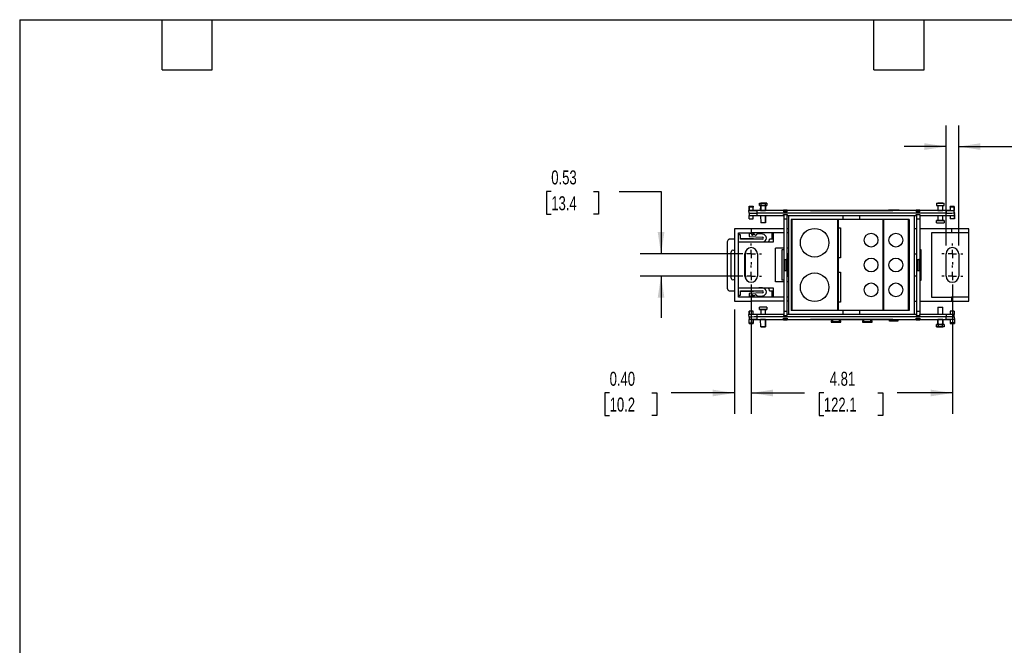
# Model space of a CAD drawing. Header units: inches. Extents: x 1 to 43, y 1 to 33.
# Tile 2 of 3: x 1 to 24.5, y 18.1 to 33. Entities that reach past the tile are written whole.
import ezdxf

# ---------------------------------------------------------------- set-up
doc = ezdxf.new("R2010")
doc.units = ezdxf.units.IN
doc.header["$LTSCALE"] = 4
doc.header["$MEASUREMENT"] = 0
doc.linetypes.add('CENTERX2', pattern=[0.8, 0.5, -0.1, 0.1, -0.1])
doc.layers.add('CENTER', color=40, linetype='CENTERX2')
doc.layers.add('DIMENSIONS', color=140, linetype='Continuous', lineweight=25)
doc.layers.add('TEXT', color=140, linetype='Continuous', lineweight=25)
doc.styles.add('SLDTEXTSTYLE0', font='TXT', dxfattribs={"width": 0.7})
doc.dimstyles.new('SLDDIMSTYLE2', dxfattribs={"dimtxt": 0.339844, "dimasz": 0.52, "dimexe": 0, "dimexo": 0.0625, "dimgap": 0.084961, "dimtad": 0, "dimtih": 1, "dimtoh": 1, "dimrnd": 1e-09, "dimdsep": 46, "dimtxsty": 'SLDTEXTSTYLE0', "dimsah": 1, "dimcen": 0.09, "dimadec": 0, "dimazin": 2, "dimtfac": 1, "dimtmove": 0, "dimatfit": 0, "dimfxl": 0, "dimfrac": 2, "dimtolj": 1, "dimtzin": 12, "dimarcsym": 0})
doc.dimstyles.new('SLDDIMSTYLE3', dxfattribs={"dimtxt": 0.339844, "dimasz": 0.52, "dimexe": 0, "dimexo": 0.0625, "dimgap": 0.084961, "dimtad": 0, "dimtih": 1, "dimtoh": 1, "dimrnd": 1e-09, "dimzin": 12, "dimdsep": 46, "dimtxsty": 'SLDTEXTSTYLE0', "dimsah": 1, "dimcen": 0.09, "dimadec": 0, "dimazin": 3, "dimtfac": 1, "dimtofl": 0, "dimtmove": 0, "dimatfit": 3, "dimfxl": 0, "dimfrac": 2, "dimtolj": 1, "dimtzin": 12, "dimarcsym": 0})
doc.dimstyles.new('SLDDIMSTYLE4', dxfattribs={"dimtxt": 0.339844, "dimasz": 0.52, "dimexe": 0, "dimexo": 0.0625, "dimgap": 0.084961, "dimtad": 0, "dimtih": 1, "dimtoh": 1, "dimrnd": 1e-09, "dimzin": 0, "dimdsep": 46, "dimtxsty": 'SLDTEXTSTYLE0', "dimsah": 1, "dimcen": 0.09, "dimadec": 0, "dimazin": 0, "dimtfac": 1, "dimtmove": 0, "dimatfit": 0, "dimfxl": 0, "dimfrac": 2, "dimtolj": 1, "dimtzin": 12, "dimarcsym": 0})

# ---------------------------------------------------------------- blocks, each defined once
blk = doc.blocks.new('_D_4')
at = {"layer": 'DIMENSIONS'}
for p, q in [((18.47, 26.68), (18.47, 23.588)), ((23.277, 26.68), (23.277, 23.588)), ((18.47, 24.088), (19.745, 24.088)), ((20.206, 24.088), (20.092, 24.088)), ((20.092, 24.088), (20.092, 23.548)), ((21.498, 24.088), (21.613, 24.088)), ((21.613, 24.088), (21.613, 23.548)), ((23.277, 24.088), (21.959, 24.088)), ((20.092, 23.548), (20.206, 23.548)), ((21.613, 23.548), (21.498, 23.548))]:
    blk.add_line(p, q, dxfattribs=at)
for points in [[(18.47, 24.088), (18.99, 24.008), (18.99, 24.168)], [(23.277, 24.088), (22.757, 24.168), (22.757, 24.008)]]:
    blk.add_solid(points, dxfattribs=at)
at = {"layer": 'DIMENSIONS', "char_height": 0.3333, "attachment_point": 1, "style": 'SLDTEXTSTYLE0'}
for s, insert in [('4.81', (20.347, 24.594)), ('122.1', (20.206, 23.978))]:
    blk.add_mtext(s, dxfattribs=dict(at, insert=insert))
blk = doc.blocks.new('_D_5')
at = {"layer": 'DIMENSIONS'}
for p, q in [((18.47, 26.68), (18.47, 23.588)), ((18.069, 26.078), (18.069, 23.588)), ((15.09, 24.088), (14.976, 24.088)), ((14.976, 24.088), (14.976, 23.548)), ((16.1, 24.088), (16.214, 24.088)), ((16.214, 24.088), (16.214, 23.548)), ((18.069, 24.088), (16.561, 24.088)), ((18.47, 24.088), (19.47, 24.088)), ((14.976, 23.548), (15.09, 23.548)), ((16.214, 23.548), (16.1, 23.548))]:
    blk.add_line(p, q, dxfattribs=at)
for points in [[(18.069, 24.088), (17.549, 24.168), (17.549, 24.008)], [(18.47, 24.088), (18.99, 24.008), (18.99, 24.168)]]:
    blk.add_solid(points, dxfattribs=at)
at = {"layer": 'DIMENSIONS', "char_height": 0.3333, "attachment_point": 1, "style": 'SLDTEXTSTYLE0'}
for s, insert in [('0.40', (15.09, 24.594)), ('10.2', (15.09, 23.978))]:
    blk.add_mtext(s, dxfattribs=dict(at, insert=insert))
blk = doc.blocks.new('_D_6')
at = {"layer": 'DIMENSIONS'}
for p, q in [((13.696, 28.896), (13.581, 28.896)), ((13.581, 28.896), (13.581, 28.355)), ((14.705, 28.896), (14.82, 28.896)), ((14.82, 28.896), (14.82, 28.355)), ((15.318, 28.896), (16.318, 28.896)), ((16.318, 28.896), (16.318, 27.408)), ((13.581, 28.355), (13.696, 28.355)), ((14.82, 28.355), (14.705, 28.355)), ((18.27, 27.408), (15.818, 27.408)), ((18.27, 26.88), (15.818, 26.88)), ((16.318, 26.88), (16.318, 25.88))]:
    blk.add_line(p, q, dxfattribs=at)
for points in [[(16.318, 27.408), (16.398, 27.928), (16.238, 27.928)], [(16.318, 26.88), (16.238, 26.36), (16.398, 26.36)]]:
    blk.add_solid(points, dxfattribs=at)
at = {"layer": 'DIMENSIONS', "char_height": 0.3333, "attachment_point": 1, "style": 'SLDTEXTSTYLE0'}
for s, insert in [('0.53', (13.696, 29.401)), ('13.4', (13.696, 28.785))]:
    blk.add_mtext(s, dxfattribs=dict(at, insert=insert))
blk = doc.blocks.new('_D_7')
at = {"layer": 'DIMENSIONS'}
for p, q in [((23.128, 27.608), (23.128, 30.471)), ((23.427, 27.608), (23.427, 30.471)), ((25.261, 30.289), (25.147, 30.289)), ((25.147, 30.289), (25.147, 29.749)), ((25.988, 30.289), (26.102, 30.289)), ((26.102, 30.289), (26.102, 29.749)), ((23.128, 29.971), (22.128, 29.971)), ((23.427, 29.971), (24.957, 29.971)), ((25.147, 29.749), (25.261, 29.749)), ((26.102, 29.749), (25.988, 29.749))]:
    blk.add_line(p, q, dxfattribs=at)
for points in [[(23.128, 29.971), (22.608, 30.051), (22.608, 29.891)], [(23.427, 29.971), (23.947, 29.891), (23.947, 30.051)]]:
    blk.add_solid(points, dxfattribs=at)
at = {"layer": 'DIMENSIONS', "char_height": 0.3333, "attachment_point": 1, "style": 'SLDTEXTSTYLE0'}
for s, insert in [('0.30', (25.119, 30.794)), ('7.6', (25.261, 30.178)), ('X2', (25.331, 29.562))]:
    blk.add_mtext(s, dxfattribs=dict(at, insert=insert))
blk = doc.blocks.new('SW_CENTERMARKSYMBOL_0')
at = {"layer": 'CENTER', "color": 0}
for p, q in [((0, 0.2), (0, 0.25)), ((-0.2, 0), (-0.25, 0)), ((0, 0), (-0.1, 0)), ((0, 0), (0, 0.1)), ((0, 0), (0, -0.1)), ((0, 0), (0.1, 0)), ((0.2, 0), (0.25, 0)), ((0, -0.2), (0, -0.25))]:
    blk.add_line(p, q, dxfattribs=at)
blk = doc.blocks.new('SW_CENTERMARKSYMBOL_1')
at = {"layer": 'CENTER', "color": 0}
for p, q in [((0, 0.2), (0, 0.25)), ((-0.2, 0), (-0.25, 0)), ((0, 0), (-0.1, 0)), ((0, 0), (0, 0.1)), ((0, 0), (0, -0.1)), ((0, 0), (0.1, 0)), ((0.2, 0), (0.25, 0)), ((0, -0.2), (0, -0.25))]:
    blk.add_line(p, q, dxfattribs=at)
blk = doc.blocks.new('SW_CENTERMARKSYMBOL_2')
at = {"layer": 'CENTER', "color": 0}
for p, q in [((0, 0.2), (0, 0.25)), ((-0.2, 0), (-0.25, 0)), ((0, 0), (-0.1, 0)), ((0, 0), (0, 0.1)), ((0, 0), (0, -0.1)), ((0, 0), (0.1, 0)), ((0.2, 0), (0.25, 0)), ((0, -0.2), (0, -0.25))]:
    blk.add_line(p, q, dxfattribs=at)
blk = doc.blocks.new('SW_CENTERMARKSYMBOL_3')
at = {"layer": 'CENTER', "color": 0}
for p, q in [((0, 0.2), (0, 0.25)), ((-0.2, 0), (-0.25, 0)), ((0, 0), (-0.1, 0)), ((0, 0), (0, 0.1)), ((0, 0), (0, -0.1)), ((0, 0), (0.1, 0)), ((0.2, 0), (0.25, 0)), ((0, -0.2), (0, -0.25))]:
    blk.add_line(p, q, dxfattribs=at)

msp = doc.modelspace()

# ---------------------------------------------------------------- linework, layer by layer
for p, q in [((18.422, 28.548), (18.422, 28.453)), ((18.422, 28.525), (18.422, 28.548)), ((18.422, 28.548), (18.519, 28.548)), ((18.422, 28.443), (18.422, 28.525)), ((18.519, 28.525), (18.422, 28.525)), ((18.519, 28.548), (18.519, 28.525)), ((18.519, 28.443), (18.519, 28.525)), ((18.667, 28.562), (18.667, 28.621)), ((18.667, 28.621), (18.7, 28.621)), ((18.667, 28.562), (18.699, 28.562)), ((18.696, 28.442), (18.699, 28.562)), ((18.701, 28.621), (18.698, 28.442)), ((18.813, 28.442), (18.81, 28.621)), ((18.844, 28.621), (18.811, 28.621)), ((18.813, 28.562), (18.844, 28.562)), ((18.813, 28.562), (18.815, 28.442)), ((18.844, 28.621), (18.844, 28.562)), ((22.899, 28.621), (22.932, 28.621)), ((22.899, 28.621), (22.899, 28.562)), ((22.931, 28.561), (22.929, 28.442)), ((23.044, 28.621), (23.076, 28.621)), ((23.047, 28.441), (23.045, 28.561)), ((23.047, 28.442), (23.045, 28.561)), ((23.076, 28.562), (23.076, 28.621)), ((23.32, 28.542), (23.224, 28.542)), ((23.224, 28.525), (23.224, 28.542)), ((23.224, 28.525), (23.224, 28.443)), ((23.32, 28.525), (23.224, 28.525)), ((23.32, 28.542), (23.32, 28.525)), ((23.322, 28.45), (23.32, 28.542)), ((23.32, 28.525), (23.322, 28.443)), ((18.418, 28.442), (18.419, 28.454)), ((18.419, 28.381), (18.418, 28.442)), ((18.419, 28.381), (18.42, 28.326)), ((18.421, 28.249), (18.42, 28.326)), ((18.421, 28.249), (18.518, 28.249)), ((18.422, 28.443), (18.422, 28.453)), ((18.519, 28.443), (18.422, 28.443)), ((18.518, 28.249), (18.519, 28.324)), ((18.519, 28.454), (18.698, 28.454)), ((19.244, 28.441), (18.615, 28.441)), ((18.616, 28.382), (18.615, 28.441)), ((23.126, 28.382), (18.616, 28.382)), ((18.617, 28.323), (18.616, 28.382)), ((18.616, 28.382), (18.616, 28.382)), ((18.617, 28.323), (19.244, 28.323)), ((18.697, 28.323), (18.7, 28.148)), ((18.814, 28.323), (18.811, 28.148)), ((18.813, 28.454), (20.153, 28.454)), ((19.33, 28.451), (19.244, 28.451)), ((19.244, 28.451), (19.244, 28.441)), ((19.244, 28.441), (19.244, 28.413)), ((19.244, 28.422), (19.33, 28.422)), ((19.244, 28.413), (19.33, 28.413)), ((19.244, 28.352), (19.33, 28.352)), ((19.244, 28.323), (19.244, 28.352)), ((19.248, 28.352), (19.248, 28.246)), ((19.248, 28.246), (19.326, 28.246)), ((19.248, 28.246), (19.248, 27.274)), ((19.326, 28.352), (19.326, 28.246)), ((19.326, 28.246), (19.326, 27.274)), ((19.33, 28.441), (19.33, 28.451)), ((19.33, 28.413), (19.33, 28.441)), ((22.413, 28.441), (19.33, 28.441)), ((19.33, 28.352), (19.33, 28.323)), ((19.33, 28.323), (22.413, 28.323)), ((19.368, 25.964), (19.368, 28.323)), ((19.425, 28.226), (19.425, 26.061)), ((19.445, 28.226), (19.425, 28.226)), ((19.445, 28.226), (19.445, 26.061)), ((20.531, 28.226), (19.445, 28.226)), ((19.887, 28.448), (19.887, 28.443)), ((21.797, 28.448), (19.946, 28.448)), ((19.946, 28.448), (19.946, 28.443)), ((19.946, 28.443), (21.797, 28.443)), ((20.153, 28.454), (20.152, 28.454)), ((20.152, 28.454), (20.391, 28.454)), ((20.153, 28.454), (20.153, 28.454)), ((20.391, 28.454), (20.421, 28.45)), ((20.421, 28.45), (20.575, 28.45)), ((20.531, 28.226), (20.531, 26.061)), ((20.551, 28.226), (20.531, 28.226)), ((20.551, 28.226), (20.551, 26.061)), ((21.614, 28.226), (20.551, 28.226)), ((20.575, 28.45), (20.604, 28.454)), ((20.604, 28.454), (21.139, 28.454)), ((20.671, 28.226), (20.671, 28.323)), ((21.065, 28.226), (21.065, 28.323)), ((21.139, 28.454), (21.169, 28.45)), ((21.169, 28.45), (21.323, 28.45)), ((21.323, 28.45), (21.352, 28.454)), ((21.352, 28.454), (21.591, 28.454)), ((21.591, 28.454), (21.591, 28.454)), ((21.591, 28.454), (22.929, 28.454)), ((21.591, 28.454), (21.591, 28.454)), ((21.614, 28.226), (21.614, 26.061)), ((21.634, 28.226), (21.614, 28.226)), ((21.634, 28.226), (21.634, 26.061)), ((22.22, 28.226), (21.634, 28.226)), ((22.004, 28.454), (21.752, 28.454)), ((21.752, 28.454), (21.752, 28.453)), ((21.752, 28.453), (22.004, 28.453)), ((21.797, 28.443), (21.797, 28.448)), ((21.856, 28.443), (21.856, 28.448)), ((22.004, 28.454), (22.003, 28.453)), ((22.004, 28.453), (22.004, 28.454)), ((22.22, 28.226), (22.22, 26.061)), ((22.24, 28.226), (22.22, 28.226)), ((22.24, 28.226), (22.24, 26.061)), ((22.368, 25.964), (22.368, 28.323)), ((22.5, 28.451), (22.413, 28.451)), ((22.413, 28.451), (22.413, 28.441)), ((22.413, 28.441), (22.413, 28.413)), ((22.413, 28.422), (22.5, 28.422)), ((22.413, 28.413), (22.5, 28.413)), ((22.413, 28.352), (22.5, 28.352)), ((22.413, 28.323), (22.413, 28.352)), ((22.417, 28.352), (22.417, 28.246)), ((22.417, 28.246), (22.496, 28.246)), ((22.417, 28.246), (22.417, 27.274)), ((22.496, 28.352), (22.496, 28.246)), ((22.496, 28.246), (22.496, 27.274)), ((22.5, 28.441), (22.5, 28.451)), ((22.5, 28.413), (22.5, 28.441)), ((23.125, 28.441), (22.5, 28.441)), ((22.5, 28.352), (22.5, 28.323)), ((22.5, 28.323), (23.127, 28.323)), ((22.929, 28.442), (22.929, 28.442)), ((22.93, 28.323), (22.932, 28.204)), ((23.044, 28.204), (23.046, 28.323)), ((23.047, 28.454), (23.224, 28.454)), ((23.125, 28.441), (23.126, 28.382)), ((23.127, 28.323), (23.126, 28.382)), ((23.224, 28.443), (23.322, 28.443)), ((23.224, 28.324), (23.225, 28.249)), ((23.325, 28.249), (23.225, 28.249)), ((23.322, 28.443), (23.321, 28.442)), ((23.322, 28.388), (23.321, 28.442)), ((23.322, 28.454), (23.322, 28.45)), ((23.322, 28.416), (23.322, 28.454)), ((23.322, 28.416), (23.323, 28.375)), ((23.322, 28.388), (23.323, 28.326)), ((23.323, 28.358), (23.323, 28.375)), ((23.325, 28.266), (23.323, 28.358)), ((23.323, 28.331), (23.325, 28.249)), ((23.323, 28.326), (23.323, 28.331)), ((23.325, 28.249), (23.325, 28.266)), ((18.069, 28.01), (18.069, 26.278)), ((18.482, 28.01), (18.069, 28.01)), ((18.482, 27.911), (18.482, 28.01)), ((19.248, 28.01), (18.482, 28.01)), ((18.811, 28.148), (18.811, 28.148)), ((19.368, 28.01), (19.326, 28.01)), ((20.551, 28.033), (20.606, 28.033)), ((20.606, 28.033), (20.606, 27.317)), ((22.417, 28.01), (22.368, 28.01)), ((23.254, 28.01), (22.496, 28.01)), ((22.931, 28.207), (22.899, 28.207)), ((22.899, 28.148), (22.899, 28.207)), ((23.076, 28.207), (23.045, 28.207)), ((23.076, 28.207), (23.076, 28.148)), ((23.254, 28.01), (23.254, 27.911)), ((23.667, 28.01), (23.254, 28.01)), ((23.667, 27.911), (23.667, 28.01)), ((18.069, 27.764), (17.976, 27.764)), ((18.167, 26.376), (18.167, 27.911)), ((18.167, 27.911), (18.482, 27.911)), ((18.167, 27.88), (18.195, 27.88)), ((18.212, 27.862), (18.167, 27.862)), ((18.195, 27.88), (18.195, 27.862)), ((18.212, 27.764), (18.212, 27.862)), ((18.212, 27.774), (18.529, 27.774)), ((18.739, 27.764), (18.212, 27.764)), ((18.419, 27.892), (18.419, 27.821)), ((18.474, 27.89), (18.419, 27.892)), ((18.419, 27.821), (18.739, 27.81)), ((19.248, 27.911), (18.482, 27.911)), ((18.482, 27.911), (18.482, 27.872)), ((18.521, 27.872), (18.482, 27.872)), ((18.521, 27.911), (18.521, 27.872)), ((18.529, 27.774), (18.529, 27.764)), ((18.742, 27.88), (18.62, 27.885)), ((18.994, 27.764), (18.91, 27.764)), ((18.974, 27.764), (18.974, 27.908)), ((18.974, 27.908), (18.994, 27.908)), ((18.994, 27.911), (18.994, 27.691)), ((19.368, 27.911), (19.326, 27.911)), ((23.254, 27.911), (22.781, 27.911)), ((22.781, 27.911), (22.781, 26.376)), ((23.667, 27.911), (23.254, 27.911)), ((23.667, 26.376), (23.667, 27.911)), ((17.897, 27.685), (17.897, 26.602)), ((18.994, 27.691), (18.167, 27.691)), ((18.653, 27.691), (18.665, 27.693)), ((18.665, 27.693), (18.739, 27.693)), ((19.053, 26.738), (19.053, 27.549)), ((19.248, 27.549), (19.053, 27.549)), ((19.368, 27.549), (19.326, 27.549)), ((17.996, 26.829), (17.996, 27.459)), ((18.321, 26.88), (18.321, 27.408)), ((18.332, 26.878), (18.332, 27.409)), ((18.62, 27.408), (18.62, 26.88)), ((19.248, 27.506), (19.204, 27.506)), ((19.204, 27.506), (19.204, 26.782)), ((19.361, 27.408), (19.326, 27.408)), ((19.361, 26.88), (19.361, 27.408)), ((20.606, 27.317), (20.551, 27.317)), ((22.374, 27.408), (22.417, 27.408)), ((22.374, 26.88), (22.374, 27.408)), ((22.532, 27.506), (22.496, 27.506)), ((22.532, 26.782), (22.532, 27.506)), ((23.128, 26.88), (23.128, 27.408)), ((23.427, 27.408), (23.427, 26.88)), ((19.248, 27.274), (19.248, 27.014)), ((19.267, 27.274), (19.248, 27.274)), ((19.267, 27.274), (19.267, 27.014)), ((19.267, 27.274), (19.307, 27.274)), ((19.307, 27.274), (19.307, 27.014)), ((19.326, 27.274), (19.307, 27.274)), ((19.326, 27.274), (19.326, 27.014)), ((22.417, 27.274), (22.417, 27.014)), ((22.437, 27.274), (22.417, 27.274)), ((22.437, 27.274), (22.437, 27.014)), ((22.437, 27.274), (22.476, 27.274)), ((22.476, 27.274), (22.476, 27.014)), ((22.496, 27.274), (22.476, 27.274)), ((22.496, 27.274), (22.496, 27.014)), ((19.267, 27.014), (19.248, 27.014)), ((19.248, 27.014), (19.248, 26.041)), ((19.267, 27.014), (19.307, 27.014)), ((19.307, 27.014), (19.326, 27.014)), ((19.326, 27.014), (19.326, 26.041)), ((19.326, 26.88), (19.361, 26.88)), ((20.551, 26.97), (20.606, 26.97)), ((20.606, 26.97), (20.606, 26.254)), ((22.417, 26.88), (22.374, 26.88)), ((22.437, 27.014), (22.417, 27.014)), ((22.417, 27.014), (22.417, 26.041)), ((22.437, 27.014), (22.476, 27.014)), ((22.476, 27.014), (22.496, 27.014)), ((22.496, 27.014), (22.496, 26.041)), ((18.167, 26.596), (18.994, 26.596)), ((18.665, 26.595), (18.653, 26.596)), ((18.739, 26.595), (18.665, 26.595)), ((18.994, 26.596), (18.994, 26.376)), ((19.248, 26.738), (19.053, 26.738)), ((19.248, 26.782), (19.204, 26.782)), ((19.368, 26.738), (19.326, 26.738)), ((22.496, 26.782), (22.532, 26.782)), ((17.976, 26.524), (18.069, 26.524)), ((18.167, 26.425), (18.212, 26.425)), ((18.195, 26.408), (18.167, 26.408)), ((18.482, 26.376), (18.167, 26.376)), ((18.195, 26.425), (18.195, 26.408)), ((18.212, 26.524), (18.739, 26.524)), ((18.212, 26.425), (18.212, 26.524)), ((18.529, 26.514), (18.212, 26.514)), ((18.739, 26.478), (18.419, 26.467)), ((18.419, 26.467), (18.419, 26.396)), ((18.419, 26.396), (18.474, 26.398)), ((18.521, 26.415), (18.482, 26.415)), ((18.482, 26.415), (18.482, 26.376)), ((18.482, 26.278), (18.482, 26.376)), ((19.248, 26.376), (18.482, 26.376)), ((18.521, 26.376), (18.521, 26.415)), ((18.529, 26.524), (18.529, 26.514)), ((18.62, 26.403), (18.742, 26.407)), ((18.91, 26.524), (18.994, 26.524)), ((18.974, 26.38), (18.974, 26.524)), ((18.994, 26.38), (18.974, 26.38)), ((19.368, 26.376), (19.326, 26.376)), ((22.781, 26.376), (23.254, 26.376)), ((23.254, 26.376), (23.254, 26.278)), ((23.667, 26.376), (23.254, 26.376)), ((23.667, 26.278), (23.667, 26.376)), ((18.069, 26.278), (18.482, 26.278)), ((19.248, 26.278), (18.482, 26.278)), ((18.667, 26.08), (18.667, 26.139)), ((18.844, 26.139), (18.844, 26.08)), ((19.368, 26.278), (19.326, 26.278)), ((20.606, 26.254), (20.551, 26.254)), ((22.368, 26.278), (22.417, 26.278)), ((22.496, 26.278), (23.254, 26.278)), ((22.932, 26.139), (22.929, 25.964)), ((22.932, 26.139), (22.932, 26.139)), ((23.047, 25.964), (23.044, 26.139)), ((23.254, 26.278), (23.667, 26.278)), ((18.419, 25.9), (18.418, 25.961)), ((18.419, 25.9), (18.42, 25.845)), ((18.422, 25.962), (18.422, 26.038)), ((18.519, 26.038), (18.422, 26.038)), ((18.422, 26.038), (18.422, 26.015)), ((18.422, 26.015), (18.422, 25.962)), ((18.519, 25.964), (18.519, 26.038)), ((19.244, 25.964), (18.615, 25.964)), ((18.616, 25.905), (18.615, 25.964)), ((23.126, 25.905), (18.616, 25.905)), ((18.617, 25.846), (18.616, 25.905)), ((18.616, 25.905), (18.616, 25.905)), ((18.667, 26.08), (18.699, 26.08)), ((18.7, 26.083), (18.698, 25.964)), ((18.813, 25.964), (18.811, 26.083)), ((18.813, 26.08), (18.844, 26.08)), ((19.244, 25.964), (19.244, 25.935)), ((19.244, 25.935), (19.33, 25.935)), ((19.244, 25.875), (19.33, 25.875)), ((19.244, 25.846), (19.244, 25.875)), ((19.248, 26.041), (19.326, 26.041)), ((19.248, 26.041), (19.248, 25.935)), ((19.326, 26.041), (19.326, 25.935)), ((19.33, 25.935), (19.33, 25.964)), ((22.413, 25.964), (19.33, 25.964)), ((19.33, 25.875), (19.33, 25.846)), ((19.445, 26.061), (19.425, 26.061)), ((20.531, 26.061), (19.445, 26.061)), ((20.551, 26.061), (20.531, 26.061)), ((21.614, 26.061), (20.551, 26.061)), ((20.671, 25.964), (20.671, 26.061)), ((21.065, 25.964), (21.065, 26.061)), ((21.634, 26.061), (21.614, 26.061)), ((22.22, 26.061), (21.634, 26.061)), ((22.24, 26.061), (22.22, 26.061)), ((22.413, 25.964), (22.413, 25.935)), ((22.413, 25.935), (22.5, 25.935)), ((22.413, 25.875), (22.5, 25.875)), ((22.413, 25.846), (22.413, 25.875)), ((22.417, 26.041), (22.496, 26.041)), ((22.417, 26.041), (22.417, 25.935)), ((22.496, 26.041), (22.496, 25.935)), ((22.5, 25.935), (22.5, 25.964)), ((23.125, 25.964), (22.5, 25.964)), ((22.5, 25.875), (22.5, 25.846)), ((23.125, 25.964), (23.126, 25.905)), ((23.127, 25.846), (23.126, 25.905)), ((23.32, 26.038), (23.224, 26.038)), ((23.224, 26.038), (23.224, 25.964)), ((23.32, 26.038), (23.321, 25.961)), ((23.322, 25.907), (23.321, 25.961)), ((23.322, 25.907), (23.323, 25.845)), ((18.42, 25.844), (18.42, 25.845)), ((18.519, 25.844), (18.42, 25.844)), ((18.421, 25.762), (18.42, 25.844)), ((18.421, 25.762), (18.518, 25.762)), ((18.422, 25.746), (18.421, 25.762)), ((18.422, 25.746), (18.518, 25.746)), ((18.518, 25.762), (18.519, 25.844)), ((18.519, 25.837), (18.518, 25.746)), ((18.518, 25.746), (18.518, 25.762)), ((18.519, 25.837), (18.519, 25.844)), ((18.697, 25.833), (18.519, 25.833)), ((18.617, 25.846), (19.244, 25.846)), ((18.7, 25.667), (18.696, 25.845)), ((18.814, 25.845), (18.811, 25.667)), ((18.814, 25.845), (18.814, 25.845)), ((20.154, 25.833), (18.814, 25.833)), ((19.244, 25.865), (19.33, 25.865)), ((19.244, 25.846), (19.244, 25.837)), ((19.244, 25.837), (19.33, 25.837)), ((19.33, 25.846), (22.413, 25.846)), ((19.33, 25.837), (19.33, 25.846)), ((19.887, 25.845), (19.887, 25.839)), ((21.797, 25.845), (19.946, 25.845)), ((19.946, 25.839), (19.946, 25.845)), ((19.946, 25.839), (21.797, 25.839)), ((20.398, 25.834), (20.154, 25.834)), ((20.154, 25.834), (20.154, 25.833)), ((20.398, 25.834), (20.381, 25.797)), ((20.381, 25.797), (20.409, 25.811)), ((20.381, 25.797), (20.381, 25.777)), ((20.409, 25.791), (20.381, 25.777)), ((20.381, 25.777), (20.614, 25.777)), ((20.421, 25.837), (20.398, 25.834)), ((20.409, 25.811), (20.421, 25.837)), ((20.409, 25.811), (20.409, 25.791)), ((20.409, 25.791), (20.586, 25.791)), ((20.574, 25.837), (20.421, 25.837)), ((20.597, 25.834), (20.574, 25.837)), ((20.586, 25.811), (20.574, 25.837)), ((20.586, 25.791), (20.586, 25.811)), ((20.586, 25.811), (20.614, 25.797)), ((20.614, 25.777), (20.586, 25.791)), ((21.146, 25.834), (20.597, 25.834)), ((20.614, 25.797), (20.597, 25.834)), ((20.614, 25.777), (20.614, 25.797)), ((21.146, 25.834), (21.129, 25.797)), ((21.129, 25.797), (21.157, 25.811)), ((21.129, 25.797), (21.129, 25.777)), ((21.157, 25.791), (21.129, 25.777)), ((21.129, 25.777), (21.362, 25.777)), ((21.169, 25.837), (21.146, 25.834)), ((21.157, 25.811), (21.169, 25.837)), ((21.157, 25.811), (21.157, 25.791)), ((21.157, 25.791), (21.334, 25.791)), ((21.322, 25.837), (21.169, 25.837)), ((21.345, 25.834), (21.322, 25.837)), ((21.334, 25.811), (21.322, 25.837)), ((21.334, 25.791), (21.334, 25.811)), ((21.334, 25.811), (21.362, 25.797)), ((21.362, 25.777), (21.334, 25.791)), ((21.589, 25.834), (21.345, 25.834)), ((21.362, 25.797), (21.345, 25.834)), ((21.362, 25.777), (21.362, 25.797)), ((21.59, 25.833), (21.589, 25.834)), ((21.777, 25.833), (21.59, 25.833)), ((21.974, 25.834), (21.777, 25.834)), ((21.777, 25.834), (21.777, 25.834)), ((21.778, 25.806), (21.777, 25.834)), ((21.777, 25.833), (21.777, 25.834)), ((21.777, 25.833), (21.778, 25.807)), ((21.974, 25.833), (21.777, 25.833)), ((21.778, 25.807), (21.973, 25.807)), ((21.778, 25.806), (21.778, 25.807)), ((21.973, 25.806), (21.778, 25.806)), ((21.797, 25.845), (21.797, 25.839)), ((21.856, 25.839), (21.856, 25.845)), ((21.974, 25.834), (21.973, 25.806)), ((21.974, 25.833), (21.973, 25.807)), ((21.973, 25.807), (21.973, 25.806)), ((21.974, 25.834), (21.974, 25.834)), ((21.974, 25.834), (21.974, 25.833)), ((22.93, 25.833), (21.974, 25.833)), ((22.413, 25.865), (22.5, 25.865)), ((22.413, 25.846), (22.413, 25.837)), ((22.413, 25.837), (22.5, 25.837)), ((22.5, 25.846), (23.127, 25.846)), ((22.5, 25.837), (22.5, 25.846)), ((22.899, 25.667), (22.899, 25.726)), ((22.931, 25.726), (22.899, 25.726)), ((22.899, 25.667), (22.932, 25.667)), ((22.931, 25.726), (22.929, 25.845)), ((22.93, 25.845), (22.933, 25.667)), ((23.043, 25.667), (23.046, 25.845)), ((23.076, 25.667), (23.044, 25.667)), ((23.047, 25.845), (23.045, 25.726)), ((23.076, 25.726), (23.045, 25.726)), ((23.224, 25.833), (23.046, 25.833)), ((23.076, 25.726), (23.076, 25.667)), ((23.323, 25.844), (23.224, 25.844)), ((23.224, 25.844), (23.224, 25.837)), ((23.224, 25.844), (23.225, 25.762)), ((23.224, 25.837), (23.226, 25.746)), ((23.325, 25.762), (23.225, 25.762)), ((23.225, 25.762), (23.226, 25.746)), ((23.226, 25.746), (23.325, 25.746)), ((23.323, 25.845), (23.323, 25.844)), ((23.323, 25.844), (23.325, 25.762)), ((23.325, 25.762), (23.325, 25.746))]:
    msp.add_line(p, q)
for centre, radius in [((19.986, 27.675), 0.341), ((21.334, 27.738), 0.165), ((21.927, 27.738), 0.165), ((21.334, 27.144), 0.165), ((21.927, 27.144), 0.165), ((19.986, 26.612), 0.341), ((21.334, 26.549), 0.165), ((21.927, 26.549), 0.165)]:
    msp.add_circle(centre, radius)
for centre, radius, start, end in [((18.756, 32.544), 3.924, 268.7065, 271.2935), ((22.988, 32.503), 3.884, 268.6902, 271.304), ((22.988, 32.449), 3.888, 268.6918, 271.3024), ((22.987, 30.915), 2.296, 268.669, 271.4198), ((22.988, 32.071), 3.924, 268.7065, 271.2935), ((18.504, 27.887), 0.0296, 174.3396, 343.7161), ((18.539, 27.877), 0.00698, 12.2839, 163.7161), ((18.574, 27.884), 0.0296, 192.2839, 336.8397), ((18.739, 27.787), 0.0938, 270, 88), ((18.739, 27.787), 0.0229, 270, 88), ((18.739, 27.787), 0.173, 326.2857, 352.3615), ((18.47, 27.408), 0.15, 0, 180), ((18.488, 27.409), 0.156, 118.7308, 180), ((23.277, 27.408), 0.15, 0, 180), ((18.47, 26.88), 0.15, 180, 0), ((18.488, 26.878), 0.156, 180, 241.2692), ((23.277, 26.88), 0.15, 180, 0), ((18.739, 26.501), 0.0938, 272, 90), ((18.739, 26.501), 0.173, 7.6385, 33.7143), ((18.504, 26.401), 0.0296, 16.2839, 185.6604), ((18.539, 26.411), 0.00698, 196.2839, 347.7161), ((18.574, 26.403), 0.0296, 23.1603, 167.7161), ((18.739, 26.501), 0.0229, 272, 90), ((18.756, 22.216), 3.924, 88.7065, 91.2935), ((22.988, 21.744), 3.924, 88.7065, 91.2935)]:
    msp.add_arc(centre, radius, start, end)
for centre, major_axis, ratio, start_param, end_param in [((18.756, 28.562), (0.0886, 0), 0.026193, 6.283185, 9.424778), ((18.615, 28.442), (0.197, 0), 0.00349, 3.141319, 4.712602), ((18.498, 28.454), (0.0788, 0), 0.003491, 2.873302, 3.141318), ((18.616, 28.384), (0.197, 0.003), 0.008727, 3.141258, 4.711932), ((18.617, 28.326), (0.197, 0), 0.013961, 3.141501, 4.712176), ((19.946, 28.448), (0.0591, 0), 0.003491, 1.570796, 3.141593), ((19.946, 28.443), (0.0591, 0), 0.003491, 3.141593, 4.712389), ((21.797, 28.448), (0.0591, 0), 0.003491, 0, 1.570796), ((21.797, 28.443), (0.0591, 0), 0.003491, 4.712389, 6.283185), ((23.125, 28.442), (0.197, 0), 0.00349, 4.712602, 6.283094), ((23.126, 28.384), (0.197, 0.003), 0.008727, 4.712541, 6.283033), ((23.127, 28.326), (0.197, 0), 0.013961, 4.712176, 6.283277), ((23.243, 28.454), (0.0788, 0), 0.003491, 6.283094, 6.350835), ((22.988, 28.207), (0.0886, 0), 0.043646, 3.141592, 6.283185), ((18.035, 27.459), (0.0278, -0.0278), 0.999695, 2.356195, 3.926839), ((18.035, 27.459), (-0.0278, -0.0278), 0.999695, 2.914535, 3.926991), ((18.035, 26.829), (0.0278, 0.0278), 0.999695, 2.356347, 3.926991), ((18.035, 26.829), (-0.0278, 0.0278), 0.999695, 2.356195, 3.36865), ((18.615, 25.961), (0.197, 0), 0.013961, 1.570583, 3.141867), ((18.616, 25.903), (0.197, 0.003), 0.008727, 1.570949, 3.141623), ((18.756, 26.08), (0.0886, 0), 0.043646, 6.283185, 9.424778), ((23.125, 25.961), (0.197, 0), 0.013961, 0.000091, 1.570583), ((23.126, 25.903), (0.197, 0.003), 0.008727, 6.283033, 7.853525), ((18.617, 25.845), (0.197, 0), 0.00349, 1.57101, 3.141684), ((19.946, 25.845), (0.0591, 0), 0.003491, 1.570796, 3.141593), ((19.946, 25.839), (0.0591, 0), 0.003491, 3.141593, 4.712389), ((21.797, 25.845), (0.0591, 0), 0.003491, 0, 1.570796), ((21.797, 25.839), (0.0591, 0), 0.003491, 4.712389, 6.283185), ((22.988, 25.726), (0.0886, 0), 0.026193, 3.141592, 6.283185), ((23.127, 25.845), (0.197, 0), 0.00349, 6.283094, 7.854195)]:
    msp.add_ellipse(centre, major_axis=major_axis, ratio=ratio, start_param=start_param, end_param=end_param)
for points, knots in [([(18.699, 28.562), (18.699, 28.562), (18.7, 28.562), (18.704, 28.562), (18.706, 28.562), (18.71, 28.562), (18.713, 28.563), (18.726, 28.563), (18.741, 28.563), (18.759, 28.563), (18.763, 28.563), (18.77, 28.563), (18.774, 28.563), (18.781, 28.563), (18.784, 28.563), (18.79, 28.563), (18.793, 28.563), (18.801, 28.562), (18.805, 28.562), (18.811, 28.562), (18.813, 28.562), (18.813, 28.562)], [0, 0, 0, 0, 0.125, 0.125, 0.1875, 0.1875, 0.25, 0.25, 0.5, 0.5, 0.5625, 0.5625, 0.625, 0.625, 0.6875, 0.6875, 0.75, 0.75, 0.875, 0.875, 1, 1, 1, 1]), ([(18.811, 28.621), (18.811, 28.621), (18.81, 28.621), (18.804, 28.621), (18.8, 28.621), (18.792, 28.621), (18.79, 28.621), (18.784, 28.621), (18.78, 28.621), (18.774, 28.621), (18.77, 28.621), (18.763, 28.621), (18.759, 28.621), (18.748, 28.621), (18.741, 28.621), (18.727, 28.621), (18.721, 28.621), (18.713, 28.621), (18.711, 28.621), (18.707, 28.621), (18.705, 28.621), (18.701, 28.621), (18.7, 28.621), (18.7, 28.621)], [0, 0, 0, 0, 0.000554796, 0.000554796, 0.001109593, 0.001109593, 0.001386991, 0.001386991, 0.001664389, 0.001664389, 0.001941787, 0.001941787, 0.002219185, 0.002219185, 0.002773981, 0.002773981, 0.003328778, 0.003328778, 0.003606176, 0.003606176, 0.003883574, 0.003883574, 0.00443837, 0.00443837, 0.00443837, 0.00443837]), ([(22.931, 28.561), (22.931, 28.551), (22.93, 28.511), (22.929, 28.471), (22.929, 28.441)], [0, 0, 0, 0, 0.252049, 1, 1, 1, 1]), ([(23.044, 28.621), (23.044, 28.621), (23.042, 28.621), (23.038, 28.621), (23.036, 28.621), (23.032, 28.621), (23.029, 28.621), (23.024, 28.621), (23.021, 28.621), (23.014, 28.621), (23.011, 28.621), (23.004, 28.621), (23, 28.621), (22.993, 28.621), (22.989, 28.621), (22.981, 28.621), (22.977, 28.621), (22.97, 28.621), (22.967, 28.621), (22.96, 28.621), (22.957, 28.621), (22.951, 28.621), (22.948, 28.621), (22.943, 28.621), (22.941, 28.621), (22.937, 28.621), (22.936, 28.621), (22.932, 28.621), (22.931, 28.621), (22.932, 28.621)], [0.004297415, 0.004297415, 0.004297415, 0.004297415, 0.004869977, 0.004869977, 0.005156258, 0.005156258, 0.005442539, 0.005442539, 0.00572882, 0.00572882, 0.006015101, 0.006015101, 0.006301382, 0.006301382, 0.006587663, 0.006587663, 0.006873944, 0.006873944, 0.007160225, 0.007160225, 0.007446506, 0.007446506, 0.007732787, 0.007732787, 0.008019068, 0.008019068, 0.008305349, 0.008305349, 0.008877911, 0.008877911, 0.008877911, 0.008877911]), ([(22.932, 28.621), (22.933, 28.621), (22.935, 28.62), (22.94, 28.62), (22.942, 28.62), (22.946, 28.62), (22.949, 28.62), (22.957, 28.62), (22.963, 28.62), (22.976, 28.62), (22.984, 28.62), (22.998, 28.62), (23.005, 28.62), (23.014, 28.62), (23.017, 28.62), (23.023, 28.62), (23.026, 28.62), (23.033, 28.62), (23.037, 28.62), (23.042, 28.62), (23.044, 28.621), (23.044, 28.621)], [0.008877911, 0.008877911, 0.008877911, 0.008877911, 0.00941531, 0.00941531, 0.009684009, 0.009684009, 0.009952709, 0.009952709, 0.010490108, 0.010490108, 0.011027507, 0.011027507, 0.011564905, 0.011564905, 0.011833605, 0.011833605, 0.012102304, 0.012102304, 0.012639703, 0.012639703, 0.013177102, 0.013177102, 0.013177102, 0.013177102]), ([(18.696, 28.442), (18.696, 28.442), (18.698, 28.442), (18.703, 28.442), (18.704, 28.442), (18.709, 28.442), (18.711, 28.442), (18.725, 28.442), (18.74, 28.442), (18.759, 28.442), (18.763, 28.442), (18.771, 28.442), (18.775, 28.442), (18.782, 28.442), (18.785, 28.442), (18.792, 28.442), (18.795, 28.442), (18.803, 28.442), (18.807, 28.442), (18.813, 28.442), (18.815, 28.442), (18.815, 28.442)], [0, 0, 0, 0, 0.125, 0.125, 0.1875, 0.1875, 0.25, 0.25, 0.5, 0.5, 0.5625, 0.5625, 0.625, 0.625, 0.6875, 0.6875, 0.75, 0.75, 0.875, 0.875, 1, 1, 1, 1]), ([(18.811, 28.148), (18.812, 28.178), (18.813, 28.237), (18.814, 28.295), (18.815, 28.323)], [0, 0, 0, 0, 0.513319, 1, 1, 1, 1]), ([(22.929, 28.442), (22.93, 28.442), (22.932, 28.442), (22.937, 28.442), (22.939, 28.442), (22.944, 28.442), (22.947, 28.442), (22.952, 28.442), (22.955, 28.442), (22.962, 28.442), (22.965, 28.442), (22.976, 28.442), (22.983, 28.442), (22.998, 28.442), (23.006, 28.442), (23.019, 28.442), (23.025, 28.442), (23.033, 28.442), (23.036, 28.442), (23.04, 28.442), (23.041, 28.442), (23.045, 28.442), (23.047, 28.442), (23.047, 28.442)], [0, 0, 0, 0, 0.125, 0.125, 0.1875, 0.1875, 0.25, 0.25, 0.3125, 0.3125, 0.375, 0.375, 0.5, 0.5, 0.625, 0.625, 0.75, 0.75, 0.8125, 0.8125, 0.875, 0.875, 1, 1, 1, 1]), ([(18.811, 28.148), (18.81, 28.148), (18.808, 28.148), (18.803, 28.148), (18.802, 28.148), (18.797, 28.148), (18.795, 28.148), (18.787, 28.148), (18.78, 28.148), (18.767, 28.148), (18.76, 28.148), (18.746, 28.148), (18.739, 28.148), (18.729, 28.148), (18.726, 28.148), (18.72, 28.148), (18.717, 28.148), (18.705, 28.148), (18.7, 28.148), (18.7, 28.148)], [0.008877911, 0.008877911, 0.008877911, 0.008877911, 0.00941531, 0.00941531, 0.009684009, 0.009684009, 0.009952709, 0.009952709, 0.010490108, 0.010490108, 0.011027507, 0.011027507, 0.011564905, 0.011564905, 0.011833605, 0.011833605, 0.012102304, 0.012102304, 0.013177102, 0.013177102, 0.013177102, 0.013177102]), ([(23.043, 28.207), (23.043, 28.207), (23.041, 28.206), (23.033, 28.206), (23.018, 28.205), (23, 28.205), (22.981, 28.205), (22.962, 28.205), (22.946, 28.205), (22.936, 28.206), (22.934, 28.207), (22.933, 28.207)], [0, 0, 0, 0, 0.051549, 0.174908, 0.299697, 0.420209, 0.545585, 0.665785, 0.790085, 0.912814, 1, 1, 1, 1]), ([(17.976, 27.764), (17.971, 27.764), (17.966, 27.763), (17.956, 27.761), (17.951, 27.76), (17.941, 27.756), (17.937, 27.753), (17.928, 27.748), (17.924, 27.744), (17.913, 27.734), (17.907, 27.725), (17.899, 27.706), (17.897, 27.695), (17.897, 27.685)], [0, 0, 0, 0, 0.125, 0.125, 0.25, 0.25, 0.375, 0.375, 0.5, 0.5, 0.75, 0.75, 1, 1, 1, 1]), ([(18.602, 27.873), (18.603, 27.876), (18.606, 27.88), (18.613, 27.884), (18.617, 27.885), (18.62, 27.885)], [0, 0, 0, 0, 0.5, 0.5, 1, 1, 1, 1]), ([(17.897, 26.602), (17.897, 26.597), (17.898, 26.592), (17.9, 26.582), (17.901, 26.577), (17.905, 26.567), (17.908, 26.563), (17.913, 26.554), (17.917, 26.55), (17.928, 26.539), (17.936, 26.534), (17.955, 26.526), (17.966, 26.524), (17.976, 26.524)], [0, 0, 0, 0, 0.125, 0.125, 0.25, 0.25, 0.375, 0.375, 0.5, 0.5, 0.75, 0.75, 1, 1, 1, 1]), ([(18.62, 26.403), (18.617, 26.403), (18.613, 26.404), (18.606, 26.408), (18.603, 26.411), (18.602, 26.415)], [0, 0, 0, 0, 0.5, 0.5, 1, 1, 1, 1]), ([(22.932, 26.139), (22.931, 26.109), (22.93, 26.051), (22.929, 25.992), (22.929, 25.964)], [0, 0, 0, 0, 0.513319, 1, 1, 1, 1]), ([(22.932, 26.139), (22.933, 26.139), (22.935, 26.139), (22.94, 26.14), (22.942, 26.14), (22.946, 26.14), (22.949, 26.14), (22.957, 26.14), (22.963, 26.14), (22.976, 26.14), (22.984, 26.14), (22.998, 26.14), (23.005, 26.14), (23.014, 26.14), (23.017, 26.14), (23.023, 26.14), (23.026, 26.14), (23.033, 26.14), (23.037, 26.139), (23.042, 26.139), (23.044, 26.139), (23.044, 26.139)], [0.008877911, 0.008877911, 0.008877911, 0.008877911, 0.00941531, 0.00941531, 0.009684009, 0.009684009, 0.009952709, 0.009952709, 0.010490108, 0.010490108, 0.011027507, 0.011027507, 0.011564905, 0.011564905, 0.011833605, 0.011833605, 0.012102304, 0.012102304, 0.012639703, 0.012639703, 0.013177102, 0.013177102, 0.013177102, 0.013177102]), ([(18.701, 26.081), (18.701, 26.081), (18.702, 26.081), (18.711, 26.082), (18.725, 26.082), (18.743, 26.083), (18.763, 26.083), (18.781, 26.082), (18.797, 26.082), (18.807, 26.081), (18.81, 26.081), (18.811, 26.081)], [0, 0, 0, 0, 0.051548, 0.174908, 0.299696, 0.420208, 0.545585, 0.665784, 0.790085, 0.912814, 1, 1, 1, 1]), ([(18.814, 25.845), (18.814, 25.845), (18.811, 25.845), (18.806, 25.845), (18.804, 25.845), (18.799, 25.845), (18.797, 25.845), (18.791, 25.845), (18.788, 25.846), (18.782, 25.846), (18.778, 25.846), (18.768, 25.846), (18.76, 25.846), (18.745, 25.846), (18.738, 25.846), (18.724, 25.846), (18.718, 25.845), (18.71, 25.845), (18.708, 25.845), (18.704, 25.845), (18.702, 25.845), (18.698, 25.845), (18.696, 25.845), (18.696, 25.845)], [0, 0, 0, 0, 0.125, 0.125, 0.1875, 0.1875, 0.25, 0.25, 0.3125, 0.3125, 0.375, 0.375, 0.5, 0.5, 0.625, 0.625, 0.75, 0.75, 0.8125, 0.8125, 0.875, 0.875, 1, 1, 1, 1]), ([(18.811, 25.667), (18.81, 25.667), (18.808, 25.667), (18.803, 25.667), (18.802, 25.667), (18.797, 25.667), (18.795, 25.667), (18.787, 25.667), (18.78, 25.667), (18.767, 25.667), (18.76, 25.667), (18.746, 25.667), (18.739, 25.667), (18.729, 25.667), (18.726, 25.667), (18.72, 25.667), (18.717, 25.667), (18.705, 25.667), (18.7, 25.667), (18.7, 25.667)], [0.008877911, 0.008877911, 0.008877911, 0.008877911, 0.00941531, 0.00941531, 0.009684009, 0.009684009, 0.009952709, 0.009952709, 0.010490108, 0.010490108, 0.011027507, 0.011027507, 0.011564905, 0.011564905, 0.011833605, 0.011833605, 0.012102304, 0.012102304, 0.013177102, 0.013177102, 0.013177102, 0.013177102]), ([(18.7, 25.667), (18.7, 25.667), (18.701, 25.667), (18.706, 25.667), (18.708, 25.667), (18.712, 25.667), (18.714, 25.667), (18.72, 25.666), (18.723, 25.666), (18.729, 25.666), (18.733, 25.666), (18.74, 25.666), (18.743, 25.666), (18.751, 25.666), (18.755, 25.666), (18.762, 25.666), (18.766, 25.666), (18.773, 25.666), (18.777, 25.666), (18.787, 25.666), (18.793, 25.666), (18.8, 25.667), (18.803, 25.667), (18.806, 25.667), (18.808, 25.667), (18.811, 25.667), (18.812, 25.667), (18.811, 25.667)], [0.004297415, 0.004297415, 0.004297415, 0.004297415, 0.004869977, 0.004869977, 0.005156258, 0.005156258, 0.005442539, 0.005442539, 0.00572882, 0.00572882, 0.006015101, 0.006015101, 0.006301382, 0.006301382, 0.006587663, 0.006587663, 0.006873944, 0.006873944, 0.007160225, 0.007160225, 0.007732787, 0.007732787, 0.008019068, 0.008019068, 0.008305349, 0.008305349, 0.008877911, 0.008877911, 0.008877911, 0.008877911]), ([(18.811, 25.667), (18.812, 25.697), (18.813, 25.757), (18.814, 25.817), (18.815, 25.847)], [0, 0, 0, 0, 0.5, 1, 1, 1, 1]), ([(23.047, 25.845), (23.047, 25.845), (23.045, 25.845), (23.041, 25.845), (23.039, 25.845), (23.035, 25.845), (23.032, 25.845), (23.019, 25.846), (23.003, 25.846), (22.984, 25.846), (22.98, 25.846), (22.973, 25.846), (22.969, 25.846), (22.962, 25.846), (22.958, 25.846), (22.952, 25.845), (22.949, 25.845), (22.941, 25.845), (22.936, 25.845), (22.93, 25.845), (22.929, 25.845), (22.929, 25.845)], [0, 0, 0, 0, 0.125, 0.125, 0.1875, 0.1875, 0.25, 0.25, 0.5, 0.5, 0.5625, 0.5625, 0.625, 0.625, 0.6875, 0.6875, 0.75, 0.75, 0.875, 0.875, 1, 1, 1, 1]), ([(23.045, 25.726), (23.045, 25.726), (23.043, 25.725), (23.039, 25.725), (23.037, 25.725), (23.033, 25.725), (23.031, 25.725), (23.018, 25.725), (23.003, 25.724), (22.984, 25.724), (22.98, 25.724), (22.973, 25.724), (22.97, 25.724), (22.963, 25.725), (22.959, 25.725), (22.953, 25.725), (22.95, 25.725), (22.942, 25.725), (22.938, 25.725), (22.932, 25.725), (22.931, 25.726), (22.931, 25.726)], [0, 0, 0, 0, 0.125, 0.125, 0.1875, 0.1875, 0.25, 0.25, 0.5, 0.5, 0.5625, 0.5625, 0.625, 0.625, 0.6875, 0.6875, 0.75, 0.75, 0.875, 0.875, 1, 1, 1, 1]), ([(22.932, 25.667), (22.932, 25.667), (22.933, 25.667), (22.939, 25.667), (22.943, 25.667), (22.951, 25.666), (22.954, 25.666), (22.96, 25.666), (22.963, 25.666), (22.97, 25.666), (22.973, 25.666), (22.981, 25.666), (22.984, 25.666), (22.995, 25.666), (23.002, 25.666), (23.016, 25.666), (23.022, 25.666), (23.03, 25.667), (23.032, 25.667), (23.036, 25.667), (23.038, 25.667), (23.042, 25.667), (23.044, 25.667), (23.044, 25.667)], [0, 0, 0, 0, 0.000554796, 0.000554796, 0.001109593, 0.001109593, 0.001386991, 0.001386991, 0.001664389, 0.001664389, 0.001941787, 0.001941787, 0.002219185, 0.002219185, 0.002773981, 0.002773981, 0.003328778, 0.003328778, 0.003606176, 0.003606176, 0.003883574, 0.003883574, 0.00443837, 0.00443837, 0.00443837, 0.00443837])]:
    msp.add_open_spline(points, degree=3, knots=knots)
for points in [[(23.126, 28.382), (23.126, 28.382), (23.126, 28.382), (23.126, 28.382)], [(23.126, 25.905), (23.126, 25.905), (23.126, 25.905), (23.126, 25.905)]]:
    msp.add_open_spline(points, degree=3)
at = {"layer": 'TEXT'}
for p, q in [((1, 33), (43, 33)), ((1, 33), (1, 1)), ((4.4, 31.8), (4.4, 33)), ((5.6, 31.8), (5.6, 33)), ((21.4, 31.8), (21.4, 33)), ((22.6, 31.8), (22.6, 33)), ((4.4, 31.8), (5.6, 31.8)), ((21.4, 31.8), (22.6, 31.8))]:
    msp.add_line(p, q, dxfattribs=at)

# ---------------------------------------------------------------- block references
at = {"layer": 'CENTER'}
for name, p in [('SW_CENTERMARKSYMBOL_0', (18.47, 27.408)), ('SW_CENTERMARKSYMBOL_3', (23.277, 27.408)), ('SW_CENTERMARKSYMBOL_1', (18.47, 26.88)), ('SW_CENTERMARKSYMBOL_2', (23.277, 26.88))]:
    msp.add_blockref(name, p, dxfattribs=at)

# ---------------------------------------------------------------- dimensions: what is measured, and where the dimension line sits
at = {"layer": 'DIMENSIONS'}
dim = msp.add_linear_dim(base=(23.427, 29.971), p1=(23.128, 27.408), p2=(23.427, 27.408), text='<>\\PX2', dimstyle='SLDDIMSTYLE4', dxfattribs=at)
dim.commit()
dim.dimension.update_dxf_attribs({"geometry": '_D_7', "text_midpoint": (25.624, 29.971), "dimtype": 160})
dim = msp.add_linear_dim(base=(16.318, 26.88), p1=(18.47, 27.408), p2=(18.47, 26.88), angle=90, dimstyle='SLDDIMSTYLE2', dxfattribs=at)
dim.commit()
dim.dimension.update_dxf_attribs({"geometry": '_D_6', "text_midpoint": (16.318, 28.896), "dimtype": 160})
for base, p2, dimstyle, picture, middle in [((18.069, 24.088), (18.069, 26.278), 'SLDDIMSTYLE4', '_D_5', (15.595, 24.088)), ((23.277, 24.088), (23.277, 26.88), 'SLDDIMSTYLE3', '_D_4', (20.852, 24.088))]:
    dim = msp.add_linear_dim(base=base, p1=(18.47, 26.88), p2=p2, dimstyle=dimstyle, dxfattribs=at)
    dim.commit()
    dim.dimension.update_dxf_attribs({"geometry": picture, "text_midpoint": middle, "dimtype": 160})

doc.saveas('drawing.dxf')
